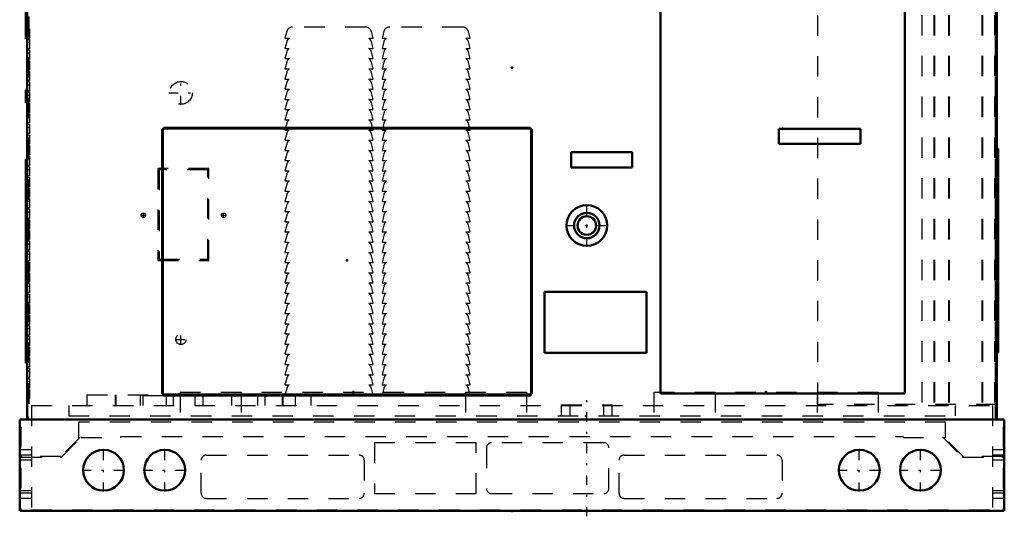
# Model space of a CAD drawing. Header units: inches. Extents: x -24.2 to 24.2, y -0.3 to 48.8.
# Tile 1 of 3: x -24.2 to 24.2, y -0.3 to 24.1. Entities that reach past the tile are written whole.
import ezdxf

# ---------------------------------------------------------------- set-up
doc = ezdxf.new("R2010")
doc.units = ezdxf.units.IN
doc.header["$MEASUREMENT"] = 0
doc.linetypes.add('Center', pattern=[1.5, 0.45, -0.5, 0.05, -0.5])
doc.linetypes.add('Dashed', pattern=[2, 1, -1])
for name, color, linetype, lineweight in [('2d ConnectionPoints', 7, 'Continuous', 50), ('AM_0', 7, 'Continuous', 50), ('AM_4', 3, 'Continuous', 25), ('AM_7', 7, 'Center', 25), ('AM_9', 6, 'Dashed', 25)]:
    doc.layers.add(name, color=color, linetype=linetype, lineweight=lineweight)

msp = doc.modelspace()

# ---------------------------------------------------------------- linework, layer by layer
at = {"layer": '2d ConnectionPoints'}
for p in [(-23.781, 21.75), (0, 21.75), (0, 21.75), (23.781, 21.75), (13.281, 18.757), (3.67, 14), (-8.1, 12.289), (-7.788, 5.829), (12.469, 5.829), (3.625, 4.667), (0, 0)]:
    msp.add_point(p, dxfattribs=at)
at = {"layer": 'AM_0'}
for p, q in [((-23.782, 42.126), (-23.782, 4.49)), ((23.782, 42.126), (23.782, 4.49)), ((-23.861, 36.592), (-23.861, 23.156)), ((7.281, 31.757), (7.281, 5.757)), ((19.281, 5.757), (19.281, 31.757)), ((-23.861, 23.156), (-23.782, 23.156)), ((-23.861, 20.65), (-23.861, 20.02)), ((-23.861, 20.65), (-23.782, 20.65)), ((-23.861, 20.02), (-23.782, 20.02)), ((-17.097, 18.73), (-17.16, 18.73)), ((-17.16, 18.73), (-17.16, 5.73)), ((-17.126, 18.73), (-17.126, 5.73)), ((-17.1, 18.73), (-17.1, 18.79)), ((0.9, 18.79), (-17.1, 18.79)), ((0.9, 18.756), (-17.1, 18.756)), ((-17.093, 18.726), (-17.097, 18.73)), ((0.9, 18.726), (0.9, 18.79)), ((0.9, 18.73), (0.97, 18.73)), ((0.936, 18.73), (0.936, 5.73)), ((0.97, 18.73), (0.97, 5.73)), ((17.098, 18.75), (13.098, 18.75)), ((13.098, 18.75), (13.098, 18)), ((17.098, 18), (17.098, 18.75)), ((13.098, 18), (17.098, 18)), ((5.902, 17.592), (2.902, 17.592)), ((2.902, 17.592), (2.902, 16.842)), ((5.902, 16.842), (5.902, 17.592)), ((23.861, 17.781), (23.782, 17.781)), ((23.861, 17.781), (23.861, 7.781)), ((-23.861, 17.25), (-23.782, 17.25)), ((-23.861, 17.25), (-23.861, 7.25)), ((2.902, 16.842), (5.902, 16.842)), ((6.594, 10.75), (1.594, 10.75)), ((1.594, 10.75), (1.594, 7.75)), ((6.594, 7.75), (6.594, 10.75)), ((1.594, 7.75), (6.594, 7.75)), ((23.861, 7.781), (23.782, 7.781)), ((-23.861, 7.25), (-23.782, 7.25)), ((-17.093, 5.73), (-17.16, 5.73)), ((-17.1, 5.73), (-17.1, 5.66)), ((0.9, 5.694), (-17.1, 5.694)), ((0.9, 5.66), (-17.1, 5.66)), ((0.9, 5.73), (0.9, 5.66)), ((0.9, 5.73), (0.97, 5.73)), ((7.281, 5.757), (19.281, 5.757)), ((-24.155, 4.49), (24.155, 4.49)), ((-24.155, 4.49), (-24.155, 0)), ((24.155, 4.49), (24.155, 0)), ((-24.155, 0), (24.155, 0))]:
    msp.add_line(p, q, dxfattribs=at)
for centre, radius in [((3.67, 14), 1), ((3.67, 14), 0.625), ((3.67, 14), 0.455), ((-20.04, 2), 1), ((-17.04, 2), 1), ((17.04, 2), 1), ((20.04, 2), 1)]:
    msp.add_circle(centre, radius, dxfattribs=at)
at = {"layer": 'AM_4'}
for p, q in [((-23.861, 23.216), (-23.782, 23.216)), ((0.9, 18.726), (-17.093, 18.726)), ((-17.093, 5.73), (-17.093, 18.726)), ((0.903, 18.73), (0.903, 5.73)), ((0.9, 5.724), (-17.1, 5.724))]:
    msp.add_line(p, q, dxfattribs=at)
at = {"layer": 'AM_7'}
for p, q in [((-16.244, 19.917), (-16.244, 21.093)), ((-16.832, 20.505), (-15.656, 20.505)), ((3.67, 12.95), (3.67, 15.05)), ((-18.201, 14.505), (-17.973, 14.505)), ((-18.087, 14.391), (-18.087, 14.619)), ((-14.264, 14.505), (-14.036, 14.505)), ((-14.15, 14.391), (-14.15, 14.619)), ((2.62, 14), (4.72, 14)), ((-16.506, 8.415), (-15.982, 8.415)), ((-16.244, 8.152), (-16.244, 8.677)), ((3.67, -0.26), (3.67, 5.46)), ((-20.04, 0.95), (-20.04, 3.05)), ((-17.04, 0.95), (-17.04, 3.05)), ((17.04, 0.95), (17.04, 3.05)), ((20.04, 0.95), (20.04, 3.05)), ((-21.09, 2), (-18.99, 2)), ((-18.09, 2), (-15.99, 2)), ((15.99, 2), (18.09, 2)), ((18.99, 2), (21.09, 2))]:
    msp.add_line(p, q, dxfattribs=at)
at = {"layer": 'AM_9'}
for p, q in [((23.701, 43.29), (23.701, 4.485)), ((-23.701, 42.26), (-23.701, 4.53)), ((14.992, 42.303), (14.992, 5.215)), ((20.112, 42.322), (20.112, 5.215)), ((20.703, 42.322), (20.703, 5.215)), ((20.737, 42.322), (20.737, 5.215)), ((21.423, 42.322), (21.423, 5.215)), ((21.457, 42.322), (21.457, 5.215)), ((23.055, 42.322), (23.055, 5.215)), ((23.089, 42.322), (23.089, 5.215)), ((23.674, 42.322), (23.674, 5.215)), ((23.708, 42.322), (23.708, 5.215)), ((-7.19, 23.735), (-10.764, 23.735)), ((-2.426, 23.735), (-6, 23.735)), ((-23.681, 23.64), (-23.782, 23.64)), ((-23.681, 23.492), (-23.782, 23.492)), ((-23.681, 23.19), (-23.782, 23.19)), ((-23.681, 23.64), (-23.681, 23.19)), ((-11.054, 23.513), (-11.142, 23.185)), ((-6.812, 23.185), (-6.9, 23.513)), ((-6.29, 23.513), (-6.378, 23.185)), ((-2.048, 23.185), (-2.136, 23.513)), ((-23.681, 23.12), (-23.782, 23.12)), ((-23.681, 22.972), (-23.782, 22.972)), ((-23.681, 23.12), (-23.681, 22.67)), ((-11.142, 23.185), (-10.93, 23.185)), ((-11.054, 23.013), (-11.142, 22.685)), ((-7.024, 23.185), (-6.812, 23.185)), ((-6.812, 22.685), (-6.9, 23.013)), ((-6.378, 23.185), (-6.166, 23.185)), ((-6.29, 23.013), (-6.378, 22.685)), ((-2.26, 23.185), (-2.048, 23.185)), ((-2.048, 22.685), (-2.136, 23.013)), ((-23.681, 22.67), (-23.782, 22.67)), ((-23.681, 22.6), (-23.782, 22.6)), ((-23.681, 22.452), (-23.782, 22.452)), ((-23.681, 22.6), (-23.681, 22.15)), ((-11.142, 22.685), (-10.93, 22.685)), ((-11.054, 22.513), (-11.142, 22.185)), ((-7.024, 22.685), (-6.812, 22.685)), ((-6.812, 22.185), (-6.9, 22.513)), ((-6.378, 22.685), (-6.166, 22.685)), ((-6.29, 22.513), (-6.378, 22.185)), ((-2.26, 22.685), (-2.048, 22.685)), ((-2.048, 22.185), (-2.136, 22.513)), ((-23.681, 22.15), (-23.782, 22.15)), ((-23.681, 22.08), (-23.782, 22.08)), ((-23.681, 21.932), (-23.782, 21.932)), ((-23.681, 22.08), (-23.681, 21.63)), ((-11.142, 22.185), (-10.93, 22.185)), ((-11.054, 22.013), (-11.142, 21.685)), ((-7.024, 22.185), (-6.812, 22.185)), ((-6.812, 21.685), (-6.9, 22.013)), ((-6.378, 22.185), (-6.166, 22.185)), ((-6.29, 22.013), (-6.378, 21.685)), ((-2.26, 22.185), (-2.048, 22.185)), ((-2.048, 21.685), (-2.136, 22.013)), ((-23.681, 21.63), (-23.782, 21.63)), ((-23.681, 21.56), (-23.782, 21.56)), ((-23.681, 21.412), (-23.782, 21.412)), ((-23.681, 21.56), (-23.681, 21.11)), ((-11.142, 21.685), (-10.93, 21.685)), ((-11.054, 21.513), (-11.142, 21.185)), ((-7.024, 21.685), (-6.812, 21.685)), ((-6.812, 21.185), (-6.9, 21.513)), ((-6.378, 21.685), (-6.166, 21.685)), ((-6.29, 21.513), (-6.378, 21.185)), ((-2.26, 21.685), (-2.048, 21.685)), ((-2.048, 21.185), (-2.136, 21.513)), ((-23.681, 21.11), (-23.782, 21.11)), ((-23.681, 21.04), (-23.782, 21.04)), ((-23.681, 20.892), (-23.782, 20.892)), ((-23.681, 21.04), (-23.681, 20.59)), ((-11.142, 21.185), (-10.93, 21.185)), ((-11.054, 21.013), (-11.142, 20.685)), ((-7.024, 21.185), (-6.812, 21.185)), ((-6.812, 20.685), (-6.9, 21.013)), ((-6.378, 21.185), (-6.166, 21.185)), ((-6.29, 21.013), (-6.378, 20.685)), ((-2.26, 21.185), (-2.048, 21.185)), ((-2.048, 20.685), (-2.136, 21.013)), ((-23.681, 20.59), (-23.782, 20.59)), ((-23.681, 20.52), (-23.782, 20.52)), ((-23.681, 20.372), (-23.782, 20.372)), ((-23.681, 20.52), (-23.681, 20.07)), ((-11.142, 20.685), (-10.93, 20.685)), ((-11.054, 20.513), (-11.142, 20.185)), ((-7.024, 20.685), (-6.812, 20.685)), ((-6.812, 20.185), (-6.9, 20.513)), ((-6.378, 20.685), (-6.166, 20.685)), ((-6.29, 20.513), (-6.378, 20.185)), ((-2.26, 20.685), (-2.048, 20.685)), ((-2.048, 20.185), (-2.136, 20.513)), ((-23.681, 20.07), (-23.782, 20.07)), ((-23.681, 20), (-23.782, 20)), ((-23.681, 19.852), (-23.782, 19.852)), ((-23.681, 20), (-23.681, 19.55)), ((-11.142, 20.185), (-10.93, 20.185)), ((-11.054, 20.013), (-11.142, 19.685)), ((-7.024, 20.185), (-6.812, 20.185)), ((-6.812, 19.685), (-6.9, 20.013)), ((-6.378, 20.185), (-6.166, 20.185)), ((-6.29, 20.013), (-6.378, 19.685)), ((-2.26, 20.185), (-2.048, 20.185)), ((-2.048, 19.685), (-2.136, 20.013)), ((-23.681, 19.55), (-23.782, 19.55)), ((-23.681, 19.48), (-23.782, 19.48)), ((-23.681, 19.332), (-23.782, 19.332)), ((-23.681, 19.48), (-23.681, 19.03)), ((-11.142, 19.685), (-10.93, 19.685)), ((-11.054, 19.513), (-11.142, 19.185)), ((-7.024, 19.685), (-6.812, 19.685)), ((-6.812, 19.185), (-6.9, 19.513)), ((-6.378, 19.685), (-6.166, 19.685)), ((-6.29, 19.513), (-6.378, 19.185)), ((-2.26, 19.685), (-2.048, 19.685)), ((-2.048, 19.185), (-2.136, 19.513)), ((-23.681, 19.03), (-23.782, 19.03)), ((-23.681, 18.96), (-23.782, 18.96)), ((-23.681, 18.96), (-23.681, 18.51)), ((-11.142, 19.185), (-10.93, 19.185)), ((-11.054, 19.013), (-11.142, 18.685)), ((-7.024, 19.185), (-6.812, 19.185)), ((-6.812, 18.685), (-6.9, 19.013)), ((-6.378, 19.185), (-6.166, 19.185)), ((-6.29, 19.013), (-6.378, 18.685)), ((-2.26, 19.185), (-2.048, 19.185)), ((-2.048, 18.685), (-2.136, 19.013)), ((-23.681, 18.812), (-23.782, 18.812)), ((-23.681, 18.51), (-23.782, 18.51)), ((-23.681, 18.44), (-23.782, 18.44)), ((-23.681, 18.44), (-23.681, 17.99)), ((-17.121, 18.73), (-17.121, 5.73)), ((-11.142, 18.685), (-10.93, 18.685)), ((-11.054, 18.513), (-11.142, 18.185)), ((-7.024, 18.685), (-6.812, 18.685)), ((-6.812, 18.185), (-6.9, 18.513)), ((-6.378, 18.685), (-6.166, 18.685)), ((-6.29, 18.513), (-6.378, 18.185)), ((-2.26, 18.685), (-2.048, 18.685)), ((-2.048, 18.185), (-2.136, 18.513)), ((0.931, 5.73), (0.931, 18.73)), ((-23.681, 18.292), (-23.782, 18.292)), ((-23.681, 17.99), (-23.782, 17.99)), ((-23.681, 17.92), (-23.782, 17.92)), ((-23.681, 17.92), (-23.681, 17.47)), ((-11.142, 18.185), (-10.93, 18.185)), ((-11.054, 18.013), (-11.142, 17.685)), ((-7.024, 18.185), (-6.812, 18.185)), ((-6.812, 17.685), (-6.9, 18.013)), ((-6.378, 18.185), (-6.166, 18.185)), ((-6.29, 18.013), (-6.378, 17.685)), ((-2.26, 18.185), (-2.048, 18.185)), ((-2.048, 17.685), (-2.136, 18.013)), ((-23.681, 17.772), (-23.782, 17.772)), ((-23.681, 17.47), (-23.782, 17.47)), ((-23.681, 17.4), (-23.782, 17.4)), ((-23.681, 17.4), (-23.681, 16.95)), ((-11.142, 17.685), (-10.93, 17.685)), ((-11.054, 17.513), (-11.142, 17.185)), ((-7.024, 17.685), (-6.812, 17.685)), ((-6.812, 17.185), (-6.9, 17.513)), ((-6.378, 17.685), (-6.166, 17.685)), ((-6.29, 17.513), (-6.378, 17.185)), ((-2.26, 17.685), (-2.048, 17.685)), ((-2.048, 17.185), (-2.136, 17.513)), ((-23.681, 17.252), (-23.782, 17.252)), ((-23.681, 16.95), (-23.782, 16.95)), ((-11.142, 17.185), (-10.93, 17.185)), ((-11.054, 17.013), (-11.142, 16.685)), ((-7.024, 17.185), (-6.812, 17.185)), ((-6.812, 16.685), (-6.9, 17.013)), ((-6.378, 17.185), (-6.166, 17.185)), ((-6.29, 17.013), (-6.378, 16.685)), ((-2.26, 17.185), (-2.048, 17.185)), ((-2.048, 16.685), (-2.136, 17.013)), ((-23.681, 16.88), (-23.782, 16.88)), ((-23.681, 16.732), (-23.782, 16.732)), ((-23.681, 16.43), (-23.782, 16.43)), ((-23.681, 16.88), (-23.681, 16.43)), ((-17.37, 16.79), (-17.37, 12.29)), ((-14.87, 16.79), (-17.37, 16.79)), ((-17.31, 16.73), (-17.31, 12.35)), ((-14.93, 16.73), (-17.31, 16.73)), ((-14.93, 12.35), (-14.93, 16.73)), ((-14.87, 12.29), (-14.87, 16.79)), ((-11.142, 16.685), (-10.93, 16.685)), ((-11.054, 16.513), (-11.142, 16.185)), ((-7.024, 16.685), (-6.812, 16.685)), ((-6.812, 16.185), (-6.9, 16.513)), ((-6.378, 16.685), (-6.166, 16.685)), ((-6.29, 16.513), (-6.378, 16.185)), ((-2.26, 16.685), (-2.048, 16.685)), ((-2.048, 16.185), (-2.136, 16.513)), ((-23.681, 16.36), (-23.782, 16.36)), ((-23.681, 16.212), (-23.782, 16.212)), ((-23.681, 16.36), (-23.681, 15.91)), ((-11.142, 16.185), (-10.93, 16.185)), ((-11.054, 16.013), (-11.142, 15.685)), ((-7.024, 16.185), (-6.812, 16.185)), ((-6.812, 15.685), (-6.9, 16.013)), ((-6.378, 16.185), (-6.166, 16.185)), ((-6.29, 16.013), (-6.378, 15.685)), ((-2.26, 16.185), (-2.048, 16.185)), ((-2.048, 15.685), (-2.136, 16.013)), ((-23.681, 15.91), (-23.782, 15.91)), ((-23.681, 15.84), (-23.782, 15.84)), ((-23.681, 15.692), (-23.782, 15.692)), ((-23.681, 15.84), (-23.681, 15.39)), ((-11.142, 15.685), (-10.93, 15.685)), ((-11.054, 15.513), (-11.142, 15.185)), ((-7.024, 15.685), (-6.812, 15.685)), ((-6.812, 15.185), (-6.9, 15.513)), ((-6.378, 15.685), (-6.166, 15.685)), ((-6.29, 15.513), (-6.378, 15.185)), ((-2.26, 15.685), (-2.048, 15.685)), ((-2.048, 15.185), (-2.136, 15.513)), ((-23.681, 15.39), (-23.782, 15.39)), ((-23.681, 15.32), (-23.782, 15.32)), ((-23.681, 15.172), (-23.782, 15.172)), ((-23.681, 15.32), (-23.681, 14.87)), ((-11.142, 15.185), (-10.93, 15.185)), ((-11.054, 15.013), (-11.142, 14.685)), ((-7.024, 15.185), (-6.812, 15.185)), ((-6.812, 14.685), (-6.9, 15.013)), ((-6.378, 15.185), (-6.166, 15.185)), ((-6.29, 15.013), (-6.378, 14.685)), ((-2.26, 15.185), (-2.048, 15.185)), ((-2.048, 14.685), (-2.136, 15.013)), ((-23.681, 14.87), (-23.782, 14.87)), ((-23.681, 14.8), (-23.782, 14.8)), ((-23.681, 14.652), (-23.782, 14.652)), ((-23.681, 14.8), (-23.681, 14.35)), ((-11.142, 14.685), (-10.93, 14.685)), ((-11.054, 14.513), (-11.142, 14.185)), ((-7.024, 14.685), (-6.812, 14.685)), ((-6.812, 14.185), (-6.9, 14.513)), ((-6.378, 14.685), (-6.166, 14.685)), ((-6.29, 14.513), (-6.378, 14.185)), ((-2.26, 14.685), (-2.048, 14.685)), ((-2.048, 14.185), (-2.136, 14.513)), ((-23.681, 14.35), (-23.782, 14.35)), ((-23.681, 14.28), (-23.782, 14.28)), ((-23.681, 14.132), (-23.782, 14.132)), ((-23.681, 14.28), (-23.681, 13.83)), ((-11.142, 14.185), (-10.93, 14.185)), ((-11.054, 14.013), (-11.142, 13.685)), ((-7.024, 14.185), (-6.812, 14.185)), ((-6.812, 13.685), (-6.9, 14.013)), ((-6.378, 14.185), (-6.166, 14.185)), ((-6.29, 14.013), (-6.378, 13.685)), ((-2.26, 14.185), (-2.048, 14.185)), ((-2.048, 13.685), (-2.136, 14.013)), ((-23.681, 13.83), (-23.782, 13.83)), ((-23.681, 13.76), (-23.782, 13.76)), ((-23.681, 13.612), (-23.782, 13.612)), ((-23.681, 13.76), (-23.681, 13.31)), ((-11.142, 13.685), (-10.93, 13.685)), ((-7.024, 13.685), (-6.812, 13.685)), ((-6.378, 13.685), (-6.166, 13.685)), ((-2.26, 13.685), (-2.048, 13.685)), ((-23.681, 13.31), (-23.782, 13.31)), ((-23.681, 13.24), (-23.782, 13.24)), ((-23.681, 13.092), (-23.782, 13.092)), ((-23.681, 13.24), (-23.681, 12.79)), ((-11.054, 13.513), (-11.142, 13.185)), ((-11.142, 13.185), (-10.93, 13.185)), ((-7.024, 13.185), (-6.812, 13.185)), ((-6.812, 13.185), (-6.9, 13.513)), ((-6.29, 13.513), (-6.378, 13.185)), ((-6.378, 13.185), (-6.166, 13.185)), ((-2.26, 13.185), (-2.048, 13.185)), ((-2.048, 13.185), (-2.136, 13.513)), ((-23.681, 12.79), (-23.782, 12.79)), ((-23.681, 12.72), (-23.782, 12.72)), ((-23.681, 12.572), (-23.782, 12.572)), ((-23.681, 12.72), (-23.681, 12.27)), ((-11.054, 13.013), (-11.142, 12.685)), ((-11.142, 12.685), (-10.93, 12.685)), ((-7.024, 12.685), (-6.812, 12.685)), ((-6.812, 12.685), (-6.9, 13.013)), ((-6.29, 13.013), (-6.378, 12.685)), ((-6.378, 12.685), (-6.166, 12.685)), ((-2.26, 12.685), (-2.048, 12.685)), ((-2.048, 12.685), (-2.136, 13.013)), ((-23.681, 12.27), (-23.782, 12.27)), ((-23.681, 12.2), (-23.782, 12.2)), ((-23.681, 12.2), (-23.681, 11.75)), ((-17.37, 12.29), (-14.87, 12.29)), ((-17.31, 12.35), (-14.93, 12.35)), ((-11.054, 12.513), (-11.142, 12.185)), ((-11.142, 12.185), (-10.93, 12.185)), ((-7.024, 12.185), (-6.812, 12.185)), ((-6.812, 12.185), (-6.9, 12.513)), ((-6.29, 12.513), (-6.378, 12.185)), ((-6.378, 12.185), (-6.166, 12.185)), ((-2.26, 12.185), (-2.048, 12.185)), ((-2.048, 12.185), (-2.136, 12.513)), ((-23.681, 12.052), (-23.782, 12.052)), ((-23.681, 11.75), (-23.782, 11.75)), ((-23.681, 11.68), (-23.782, 11.68)), ((-23.681, 11.68), (-23.681, 11.23)), ((-11.054, 12.013), (-11.142, 11.685)), ((-11.142, 11.685), (-10.93, 11.685)), ((-7.024, 11.685), (-6.812, 11.685)), ((-6.812, 11.685), (-6.9, 12.013)), ((-6.29, 12.013), (-6.378, 11.685)), ((-6.378, 11.685), (-6.166, 11.685)), ((-2.26, 11.685), (-2.048, 11.685)), ((-2.048, 11.685), (-2.136, 12.013)), ((-23.681, 11.532), (-23.782, 11.532)), ((-23.681, 11.23), (-23.782, 11.23)), ((-23.681, 11.16), (-23.782, 11.16)), ((-23.681, 11.16), (-23.681, 10.71)), ((-11.054, 11.513), (-11.142, 11.185)), ((-11.142, 11.185), (-10.93, 11.185)), ((-7.024, 11.185), (-6.812, 11.185)), ((-6.812, 11.185), (-6.9, 11.513)), ((-6.29, 11.513), (-6.378, 11.185)), ((-6.378, 11.185), (-6.166, 11.185)), ((-2.26, 11.185), (-2.048, 11.185)), ((-2.048, 11.185), (-2.136, 11.513)), ((-23.681, 11.012), (-23.782, 11.012)), ((-23.681, 10.71), (-23.782, 10.71)), ((-23.681, 10.64), (-23.782, 10.64)), ((-23.681, 10.64), (-23.681, 10.19)), ((-11.054, 11.013), (-11.142, 10.685)), ((-11.142, 10.685), (-10.93, 10.685)), ((-7.024, 10.685), (-6.812, 10.685)), ((-6.812, 10.685), (-6.9, 11.013)), ((-6.29, 11.013), (-6.378, 10.685)), ((-6.378, 10.685), (-6.166, 10.685)), ((-2.26, 10.685), (-2.048, 10.685)), ((-2.048, 10.685), (-2.136, 11.013)), ((-23.681, 10.492), (-23.782, 10.492)), ((-23.681, 10.19), (-23.782, 10.19)), ((-11.054, 10.513), (-11.142, 10.185)), ((-11.142, 10.185), (-10.93, 10.185)), ((-7.024, 10.185), (-6.812, 10.185)), ((-6.812, 10.185), (-6.9, 10.513)), ((-6.29, 10.513), (-6.378, 10.185)), ((-6.378, 10.185), (-6.166, 10.185)), ((-2.26, 10.185), (-2.048, 10.185)), ((-2.048, 10.185), (-2.136, 10.513)), ((-23.681, 10.12), (-23.782, 10.12)), ((-23.681, 9.972), (-23.782, 9.972)), ((-23.681, 9.67), (-23.782, 9.67)), ((-23.681, 10.12), (-23.681, 9.67)), ((-11.054, 10.013), (-11.142, 9.685)), ((-11.142, 9.685), (-10.93, 9.685)), ((-7.024, 9.685), (-6.812, 9.685)), ((-6.812, 9.685), (-6.9, 10.013)), ((-6.29, 10.013), (-6.378, 9.685)), ((-6.378, 9.685), (-6.166, 9.685)), ((-2.26, 9.685), (-2.048, 9.685)), ((-2.048, 9.685), (-2.136, 10.013)), ((-23.681, 9.6), (-23.782, 9.6)), ((-23.681, 9.452), (-23.782, 9.452)), ((-23.681, 9.6), (-23.681, 9.15)), ((-11.054, 9.513), (-11.142, 9.185)), ((-11.142, 9.185), (-10.93, 9.185)), ((-7.024, 9.185), (-6.812, 9.185)), ((-6.812, 9.185), (-6.9, 9.513)), ((-6.29, 9.513), (-6.378, 9.185)), ((-6.378, 9.185), (-6.166, 9.185)), ((-2.26, 9.185), (-2.048, 9.185)), ((-2.048, 9.185), (-2.136, 9.513)), ((-23.861, 9), (-23.782, 9)), ((-23.681, 9.15), (-23.782, 9.15)), ((-23.681, 9.08), (-23.782, 9.08)), ((-23.681, 8.932), (-23.782, 8.932)), ((-23.681, 9.08), (-23.681, 8.63)), ((-11.054, 9.013), (-11.142, 8.685)), ((-6.812, 8.685), (-6.9, 9.013)), ((-6.29, 9.013), (-6.378, 8.685)), ((-2.048, 8.685), (-2.136, 9.013)), ((-23.681, 8.63), (-23.782, 8.63)), ((-23.681, 8.56), (-23.782, 8.56)), ((-23.681, 8.412), (-23.782, 8.412)), ((-23.681, 8.56), (-23.681, 8.11)), ((-11.142, 8.685), (-10.93, 8.685)), ((-11.054, 8.513), (-11.142, 8.185)), ((-7.024, 8.685), (-6.812, 8.685)), ((-6.812, 8.185), (-6.9, 8.513)), ((-6.378, 8.685), (-6.166, 8.685)), ((-6.29, 8.513), (-6.378, 8.185)), ((-2.26, 8.685), (-2.048, 8.685)), ((-2.048, 8.185), (-2.136, 8.513)), ((-23.861, 8), (-23.782, 8)), ((-23.681, 8.11), (-23.782, 8.11)), ((-23.681, 8.04), (-23.782, 8.04)), ((-23.681, 7.892), (-23.782, 7.892)), ((-23.681, 8.04), (-23.681, 7.59)), ((-11.142, 8.185), (-10.93, 8.185)), ((-11.054, 8.013), (-11.142, 7.685)), ((-7.024, 8.185), (-6.812, 8.185)), ((-6.812, 7.685), (-6.9, 8.013)), ((-6.378, 8.185), (-6.166, 8.185)), ((-6.29, 8.013), (-6.378, 7.685)), ((-2.26, 8.185), (-2.048, 8.185)), ((-2.048, 7.685), (-2.136, 8.013)), ((-23.681, 7.59), (-23.782, 7.59)), ((-23.681, 7.52), (-23.782, 7.52)), ((-23.681, 7.372), (-23.782, 7.372)), ((-23.681, 7.52), (-23.681, 7.07)), ((-11.142, 7.685), (-10.93, 7.685)), ((-11.054, 7.513), (-11.142, 7.185)), ((-7.024, 7.685), (-6.812, 7.685)), ((-6.812, 7.185), (-6.9, 7.513)), ((-6.378, 7.685), (-6.166, 7.685)), ((-6.29, 7.513), (-6.378, 7.185)), ((-2.26, 7.685), (-2.048, 7.685)), ((-2.048, 7.185), (-2.136, 7.513)), ((-23.681, 7.07), (-23.782, 7.07)), ((-23.681, 7), (-23.782, 7)), ((-23.681, 6.852), (-23.782, 6.852)), ((-23.681, 7), (-23.681, 6.55)), ((-11.142, 7.185), (-10.93, 7.185)), ((-11.054, 7.013), (-11.142, 6.685)), ((-7.024, 7.185), (-6.812, 7.185)), ((-6.812, 6.685), (-6.9, 7.013)), ((-6.378, 7.185), (-6.166, 7.185)), ((-6.29, 7.013), (-6.378, 6.685)), ((-2.26, 7.185), (-2.048, 7.185)), ((-2.048, 6.685), (-2.136, 7.013)), ((-23.681, 6.55), (-23.782, 6.55)), ((-23.681, 6.48), (-23.782, 6.48)), ((-23.681, 6.332), (-23.782, 6.332)), ((-23.681, 6.48), (-23.681, 6.03)), ((-11.142, 6.685), (-10.93, 6.685)), ((-11.054, 6.513), (-11.142, 6.185)), ((-7.024, 6.685), (-6.812, 6.685)), ((-6.812, 6.185), (-6.9, 6.513)), ((-6.378, 6.685), (-6.166, 6.685)), ((-6.29, 6.513), (-6.378, 6.185)), ((-2.26, 6.685), (-2.048, 6.685)), ((-2.048, 6.185), (-2.136, 6.513)), ((-23.681, 6.03), (-23.782, 6.03)), ((-23.681, 5.96), (-23.782, 5.96)), ((-23.681, 5.812), (-23.782, 5.812)), ((-23.681, 5.96), (-23.681, 5.51)), ((-16.285, 5.829), (0.715, 5.829)), ((-16.285, 5.829), (-16.285, 4.667)), ((-13.288, 5.829), (-13.288, 4.667)), ((-11.142, 6.185), (-10.93, 6.185)), ((-11.054, 6.013), (-11.142, 5.685)), ((-7.024, 6.185), (-6.812, 6.185)), ((-6.812, 5.685), (-6.9, 6.013)), ((-6.378, 6.185), (-6.166, 6.185)), ((-6.29, 6.013), (-6.378, 5.685)), ((-2.282, 5.829), (-2.282, 4.667)), ((-2.26, 6.185), (-2.048, 6.185)), ((-2.048, 5.685), (-2.136, 6.013)), ((0.715, 5.829), (0.715, 4.667)), ((6.966, 5.829), (6.966, 4.667)), ((6.966, 5.829), (17.966, 5.829)), ((9.963, 5.829), (9.963, 4.667)), ((14.969, 5.829), (14.969, 4.667)), ((17.966, 5.829), (17.966, 4.667)), ((-23.681, 5.51), (-23.782, 5.51)), ((-20.853, 5.704), (-20.853, 5.167)), ((-20.853, 5.704), (-9.873, 5.704)), ((-19.475, 5.704), (-19.475, 5.167)), ((-19.446, 5.704), (-19.446, 5.167)), ((-18.241, 5.704), (-18.241, 5.167)), ((-18.12, 5.667), (-18.12, 5.167)), ((-18.12, 5.667), (-10.62, 5.667)), ((-16.962, 5.704), (-16.962, 5.167)), ((-16.62, 5.667), (-16.62, 5.167)), ((-15.555, 5.704), (-15.555, 5.167)), ((-15.171, 5.704), (-15.171, 5.167)), ((-13.764, 5.704), (-13.764, 5.167)), ((-12.485, 5.704), (-12.485, 5.167)), ((-12.12, 5.667), (-12.12, 5.167)), ((-11.28, 5.704), (-11.28, 5.167)), ((-11.251, 5.704), (-11.251, 5.167)), ((-11.142, 5.685), (-6.812, 5.685)), ((-10.62, 5.167), (-10.62, 5.667)), ((-9.873, 5.704), (-9.873, 5.167)), ((-6.378, 5.685), (-2.048, 5.685)), ((-23.578, 5.167), (-23.578, 0.058)), ((-23.578, 5.167), (23.578, 5.167)), ((-21.75, 5.167), (-21.75, 4.667)), ((2.42, 5.2), (4.92, 5.2)), ((2.42, 5.2), (2.42, 4.667)), ((2.83, 5.2), (2.83, 4.667)), ((4.51, 4.667), (4.51, 5.2)), ((4.92, 4.667), (4.92, 5.2)), ((23.782, 5.215), (14.992, 5.215)), ((21.75, 5.167), (21.75, 4.667)), ((23.578, 5.167), (23.578, 0.058)), ((-23.701, 4.6), (-23.782, 4.6)), ((-23.701, 4.53), (-23.782, 4.53)), ((-21.75, 4.667), (21.75, 4.667)), ((-21.273, 4.356), (-21.273, 3.61)), ((21.273, 4.356), (-21.273, 4.356)), ((21.273, 3.61), (21.273, 4.356)), ((23.701, 4.57), (23.782, 4.57)), ((23.701, 4.485), (23.782, 4.485)), ((23.782, 4.49), (23.782, 4.485)), ((-24.155, 4.119), (-24.098, 4.119)), ((-24.098, 4.119), (-24.098, 0)), ((24.098, 4.119), (24.098, 0)), ((24.155, 4.119), (24.098, 4.119)), ((-21.206, 3.61), (-22.123, 2.693)), ((-22.09, 2.661), (-21.154, 3.597)), ((-21.273, 3.61), (-21.206, 3.61)), ((-21.122, 3.61), (-19.186, 3.61)), ((-19.186, 3.656), (19.186, 3.656)), ((-19.186, 3.61), (-19.186, 3.656)), ((19.186, 3.656), (19.186, 3.61)), ((19.186, 3.61), (21.122, 3.61)), ((21.154, 3.597), (22.09, 2.661)), ((22.123, 2.693), (21.206, 3.61)), ((21.206, 3.61), (21.273, 3.61)), ((-24.098, 3.375), (-24.144, 3.375)), ((-24.144, 3.375), (-24.144, 2.726)), ((-24.128, 3.375), (-24.128, 0.875)), ((-23.578, 3), (-24.098, 3)), ((-1.75, 3.35), (-6.75, 3.35)), ((-6.75, 3.35), (-6.75, 0.85)), ((-1.75, 0.85), (-1.75, 3.35)), ((-1.25, 3.1), (-1.25, 1.1)), ((4.5, 3.35), (-1, 3.35)), ((4.75, 1.1), (4.75, 3.1)), ((24.098, 3), (23.578, 3)), ((24.144, 3.375), (24.098, 3.375)), ((24.128, 3.375), (24.128, 0.875)), ((24.144, 2.726), (24.144, 3.375)), ((-23.578, 2.74), (-24.098, 2.74)), ((-23.578, 2.49), (-24.098, 2.49)), ((-22.155, 2.68), (-24.052, 2.68)), ((-24.052, 2.634), (-22.155, 2.634)), ((-15.25, 0.87), (-15.25, 2.49)), ((-15, 2.74), (-7.5, 2.74)), ((-7.25, 2.49), (-7.25, 0.87)), ((5.25, 0.87), (5.25, 2.49)), ((5.5, 2.74), (13, 2.74)), ((13.25, 2.49), (13.25, 0.87)), ((24.052, 2.68), (22.155, 2.68)), ((22.155, 2.634), (24.052, 2.634)), ((24.098, 2.74), (23.578, 2.74)), ((24.098, 2.49), (23.578, 2.49)), ((-24.098, 1), (-23.578, 1)), ((23.578, 1), (24.098, 1)), ((-24.098, 0.875), (-24.128, 0.875)), ((-23.578, 0.87), (-24.098, 0.87)), ((-23.578, 0.62), (-24.098, 0.62)), ((-15, 0.62), (-7.5, 0.62)), ((-6.75, 0.85), (-1.75, 0.85)), ((-1, 0.85), (4.5, 0.85)), ((5.5, 0.62), (13, 0.62)), ((24.098, 0.87), (23.578, 0.87)), ((24.098, 0.62), (23.578, 0.62)), ((24.128, 0.875), (24.098, 0.875)), ((-23.578, 0.058), (23.578, 0.058)), ((-21.75, 0.058), (-21.75, 0)), ((21.75, 0.058), (21.75, 0))]:
    msp.add_line(p, q, dxfattribs=at)
for centre, radius in [((-16.244, 20.505), 0.56), ((-18.087, 14.505), 0.109), ((-14.15, 14.505), 0.109), ((-16.244, 8.415), 0.25)]:
    msp.add_circle(centre, radius, dxfattribs=at)
for centre, radius, start, end in [((-10.764, 23.435), 0.3, 90, 165), ((-7.19, 23.435), 0.3, 15, 90), ((-6, 23.435), 0.3, 90, 165), ((-2.426, 23.435), 0.3, 15, 90), ((-10.764, 22.935), 0.3, 123.5573, 165), ((-7.19, 22.935), 0.3, 15, 56.4427), ((-6, 22.935), 0.3, 123.5573, 165), ((-2.426, 22.935), 0.3, 15, 56.4427), ((-10.764, 22.435), 0.3, 123.5573, 165), ((-7.19, 22.435), 0.3, 15, 56.4427), ((-6, 22.435), 0.3, 123.5573, 165), ((-2.426, 22.435), 0.3, 15, 56.4427), ((-10.764, 21.935), 0.3, 123.5573, 165), ((-7.19, 21.935), 0.3, 15, 56.4427), ((-6, 21.935), 0.3, 123.5573, 165), ((-2.426, 21.935), 0.3, 15, 56.4427), ((-10.764, 21.435), 0.3, 123.5573, 165), ((-7.19, 21.435), 0.3, 15, 56.4427), ((-6, 21.435), 0.3, 123.5573, 165), ((-2.426, 21.435), 0.3, 15, 56.4427), ((-10.764, 20.935), 0.3, 123.5573, 165), ((-7.19, 20.935), 0.3, 15, 56.4427), ((-6, 20.935), 0.3, 123.5573, 165), ((-2.426, 20.935), 0.3, 15, 56.4427), ((-10.764, 20.435), 0.3, 123.5573, 165), ((-7.19, 20.435), 0.3, 15, 56.4427), ((-6, 20.435), 0.3, 123.5573, 165), ((-2.426, 20.435), 0.3, 15, 56.4427), ((-10.764, 19.935), 0.3, 123.5573, 165), ((-7.19, 19.935), 0.3, 15, 56.4427), ((-6, 19.935), 0.3, 123.5573, 165), ((-2.426, 19.935), 0.3, 15, 56.4427), ((-10.764, 19.435), 0.3, 123.5573, 165), ((-7.19, 19.435), 0.3, 15, 56.4427), ((-6, 19.435), 0.3, 123.5573, 165), ((-2.426, 19.435), 0.3, 15, 56.4427), ((-10.764, 18.935), 0.3, 123.5573, 165), ((-7.19, 18.935), 0.3, 15, 56.4427), ((-6, 18.935), 0.3, 123.5573, 165), ((-2.426, 18.935), 0.3, 15, 56.4427), ((-10.764, 18.435), 0.3, 123.5573, 165), ((-7.19, 18.435), 0.3, 15, 56.4427), ((-6, 18.435), 0.3, 123.5573, 165), ((-2.426, 18.435), 0.3, 15, 56.4427), ((-10.764, 17.935), 0.3, 123.5573, 165), ((-7.19, 17.935), 0.3, 15, 56.4427), ((-6, 17.935), 0.3, 123.5573, 165), ((-2.426, 17.935), 0.3, 15, 56.4427), ((-10.764, 17.435), 0.3, 123.5573, 165), ((-7.19, 17.435), 0.3, 15, 56.4427), ((-6, 17.435), 0.3, 123.5573, 165), ((-2.426, 17.435), 0.3, 15, 56.4427), ((-10.764, 16.935), 0.3, 123.5573, 165), ((-7.19, 16.935), 0.3, 15, 56.4427), ((-6, 16.935), 0.3, 123.5573, 165), ((-2.426, 16.935), 0.3, 15, 56.4427), ((-10.764, 16.435), 0.3, 123.5573, 165), ((-7.19, 16.435), 0.3, 15, 56.4427), ((-6, 16.435), 0.3, 123.5573, 165), ((-2.426, 16.435), 0.3, 15, 56.4427), ((-10.764, 15.935), 0.3, 123.5573, 165), ((-7.19, 15.935), 0.3, 15, 56.4427), ((-6, 15.935), 0.3, 123.5573, 165), ((-2.426, 15.935), 0.3, 15, 56.4427), ((-10.764, 15.435), 0.3, 123.5573, 165), ((-7.19, 15.435), 0.3, 15, 56.4427), ((-6, 15.435), 0.3, 123.5573, 165), ((-2.426, 15.435), 0.3, 15, 56.4427), ((-10.764, 14.935), 0.3, 123.5573, 165), ((-7.19, 14.935), 0.3, 15, 56.4427), ((-6, 14.935), 0.3, 123.5573, 165), ((-2.426, 14.935), 0.3, 15, 56.4427), ((-10.764, 14.435), 0.3, 123.5573, 165), ((-7.19, 14.435), 0.3, 15, 56.4427), ((-6, 14.435), 0.3, 123.5573, 165), ((-2.426, 14.435), 0.3, 15, 56.4427), ((-10.764, 13.935), 0.3, 123.5573, 165), ((-7.19, 13.935), 0.3, 15, 56.4427), ((-6, 13.935), 0.3, 123.5573, 165), ((-2.426, 13.935), 0.3, 15, 56.4427), ((-10.764, 13.435), 0.3, 123.5573, 165), ((-7.19, 13.435), 0.3, 15, 56.4427), ((-6, 13.435), 0.3, 123.5573, 165), ((-2.426, 13.435), 0.3, 15, 56.4427), ((-10.764, 12.935), 0.3, 123.5573, 165), ((-7.19, 12.935), 0.3, 15, 56.4427), ((-6, 12.935), 0.3, 123.5573, 165), ((-2.426, 12.935), 0.3, 15, 56.4427), ((-10.764, 12.435), 0.3, 123.5573, 165), ((-7.19, 12.435), 0.3, 15, 56.4427), ((-6, 12.435), 0.3, 123.5573, 165), ((-2.426, 12.435), 0.3, 15, 56.4427), ((-10.764, 11.935), 0.3, 123.5573, 165), ((-7.19, 11.935), 0.3, 15, 56.4427), ((-6, 11.935), 0.3, 123.5573, 165), ((-2.426, 11.935), 0.3, 15, 56.4427), ((-10.764, 11.435), 0.3, 123.5573, 165), ((-7.19, 11.435), 0.3, 15, 56.4427), ((-6, 11.435), 0.3, 123.5573, 165), ((-2.426, 11.435), 0.3, 15, 56.4427), ((-10.764, 10.935), 0.3, 123.5573, 165), ((-7.19, 10.935), 0.3, 15, 56.4427), ((-6, 10.935), 0.3, 123.5573, 165), ((-2.426, 10.935), 0.3, 15, 56.4427), ((-10.764, 10.435), 0.3, 123.5573, 165), ((-7.19, 10.435), 0.3, 15, 56.4427), ((-6, 10.435), 0.3, 123.5573, 165), ((-2.426, 10.435), 0.3, 15, 56.4427), ((-10.764, 9.935), 0.3, 123.5573, 165), ((-7.19, 9.935), 0.3, 15, 56.4427), ((-6, 9.935), 0.3, 123.5573, 165), ((-2.426, 9.935), 0.3, 15, 56.4427), ((-10.764, 9.435), 0.3, 123.5573, 165), ((-7.19, 9.435), 0.3, 15, 56.4427), ((-6, 9.435), 0.3, 123.5573, 165), ((-2.426, 9.435), 0.3, 15, 56.4427), ((-10.764, 8.935), 0.3, 123.5573, 165), ((-7.19, 8.935), 0.3, 15, 56.4427), ((-6, 8.935), 0.3, 123.5573, 165), ((-2.426, 8.935), 0.3, 15, 56.4427), ((-10.764, 8.435), 0.3, 123.5573, 165), ((-7.19, 8.435), 0.3, 15, 56.4427), ((-6, 8.435), 0.3, 123.5573, 165), ((-2.426, 8.435), 0.3, 15, 56.4427), ((-10.764, 7.935), 0.3, 123.5573, 165), ((-7.19, 7.935), 0.3, 15, 56.4427), ((-6, 7.935), 0.3, 123.5573, 165), ((-2.426, 7.935), 0.3, 15, 56.4427), ((-10.764, 7.435), 0.3, 123.5573, 165), ((-7.19, 7.435), 0.3, 15, 56.4427), ((-6, 7.435), 0.3, 123.5573, 165), ((-2.426, 7.435), 0.3, 15, 56.4427), ((-10.764, 6.935), 0.3, 123.5573, 165), ((-7.19, 6.935), 0.3, 15, 56.4427), ((-6, 6.935), 0.3, 123.5573, 165), ((-2.426, 6.935), 0.3, 15, 56.4427), ((-10.764, 6.435), 0.3, 123.5573, 165), ((-7.19, 6.435), 0.3, 15, 56.4427), ((-6, 6.435), 0.3, 123.5573, 165), ((-2.426, 6.435), 0.3, 15, 56.4427), ((-10.764, 5.935), 0.3, 123.5573, 165), ((-7.19, 5.935), 0.3, 15, 56.4427), ((-6, 5.935), 0.3, 123.5573, 165), ((-2.426, 5.935), 0.3, 15, 56.4427), ((-16.59, 5.74), 0.11, 221.5778, 318.4222), ((-13.59, 5.74), 0.11, 221.5778, 318.4222), ((-12.09, 5.74), 0.11, 221.5778, 318.4222), ((-21.122, 3.564), 0.046, 90, 135), ((21.122, 3.564), 0.046, 45, 90), ((-1, 3.1), 0.25, 90, 180), ((4.5, 3.1), 0.25, 0, 90), ((-24.052, 2.726), 0.092, 180, 270), ((-24.052, 2.726), 0.046, 180, 270), ((-22.155, 2.726), 0.046, 270, 315), ((-22.155, 2.726), 0.092, 270, 315), ((-15, 2.49), 0.25, 90, 180), ((-7.5, 2.49), 0.25, 0, 90), ((5.5, 2.49), 0.25, 90, 180), ((13, 2.49), 0.25, 360, 90), ((22.155, 2.726), 0.092, 225, 270), ((22.155, 2.726), 0.046, 225, 270), ((24.052, 2.726), 0.092, 270, 0), ((24.052, 2.726), 0.046, 270, 0), ((-1, 1.1), 0.25, 180, 270), ((4.5, 1.1), 0.25, 270, 360), ((-15, 0.87), 0.25, 180, 270), ((-7.5, 0.87), 0.25, 270, 0), ((5.5, 0.87), 0.25, 180, 270), ((13, 0.87), 0.25, 270, 0)]:
    msp.add_arc(centre, radius, start, end, dxfattribs=at)

doc.saveas('drawing.dxf')
